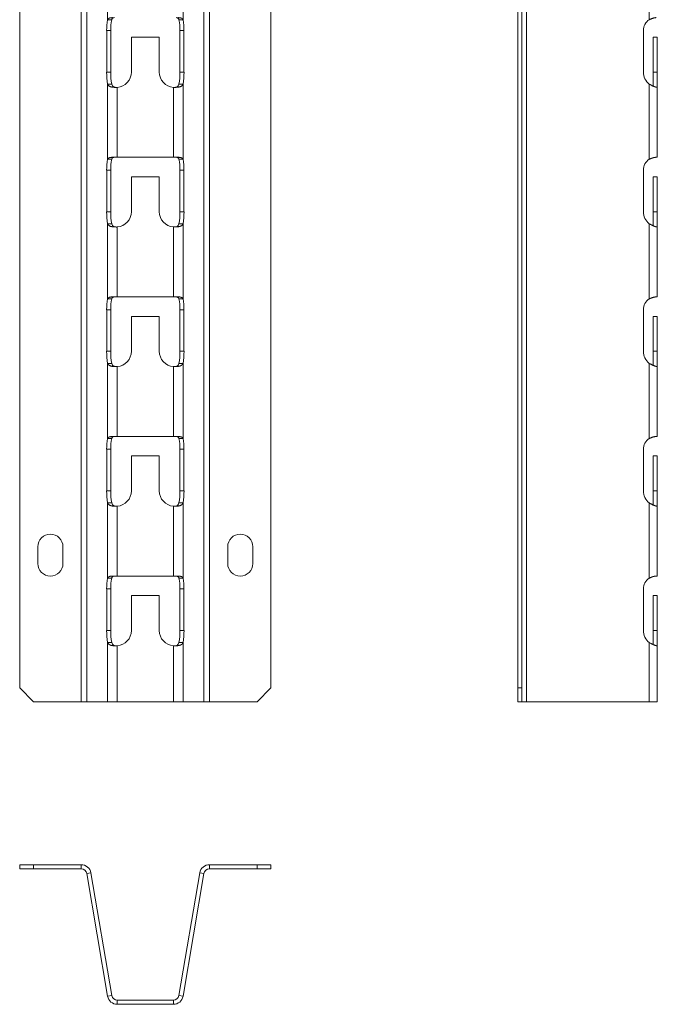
# Model space of a CAD drawing. Header units: millimetres. Extents: x -23 to 1248, y -1355 to 295.
# Tile 3 of 8: x 549 to 778, y -1355 to -1002. Entities that reach past the tile are written whole.
import ezdxf

# ---------------------------------------------------------------- set-up
doc = ezdxf.new("R2010")
doc.units = ezdxf.units.MM

msp = doc.modelspace()

# ---------------------------------------------------------------- linework, layer by layer
at = {"color": 7, "linetype": 'Continuous', "lineweight": 15}
for p, q in [((571.36, -741.24), (571.36, -1246.24)), ((573.33, -741.24), (573.33, -1246.24)), ((615.3, -741.24), (615.3, -1246.24)), ((617.27, -741.24), (617.27, -1246.24)), ((730.86, -741.24), (730.86, -1246.24)), ((549.32, -746.24), (549.32, -1241.24)), ((639.32, -746.24), (639.32, -1241.24)), ((727.69, -746.24), (727.69, -1241.24)), ((729.19, -746.24), (729.19, -1241.24)), ((580.82, -975.07), (580.82, -1001.98)), ((607.81, -975.07), (607.81, -1001.98)), ((774.78, -975.07), (774.78, -1001.98)), ((580.82, -1001.98), (582.3, -1001.98)), ((606.33, -1001.98), (607.81, -1001.98)), ((580.47, -1005.84), (580.47, -1020.74)), ((581.95, -1005.84), (580.47, -1005.84)), ((581.95, -1005.84), (581.95, -1020.74)), ((589.32, -1020.74), (589.32, -1008.24)), ((589.32, -1008.24), (599.32, -1008.24)), ((599.32, -1008.24), (599.32, -1020.74)), ((606.69, -1005.84), (608.16, -1005.84)), ((606.69, -1020.74), (606.69, -1005.84)), ((608.16, -1020.74), (608.16, -1005.84)), ((772.71, -1005.84), (772.71, -1020.74)), ((776.19, -1008.24), (777.69, -1008.24)), ((776.19, -1020.74), (776.19, -1008.24)), ((777.69, -1020.74), (777.69, -1008.24)), ((581.95, -1020.74), (580.47, -1020.74)), ((606.69, -1020.74), (608.16, -1020.74)), ((776.19, -1020.74), (777.69, -1020.74)), ((776.19, -1025.85), (776.19, -1020.74)), ((777.69, -1026.23), (777.69, -1020.74)), ((580.82, -1025.07), (580.82, -1051.98)), ((582.3, -1025.07), (580.82, -1025.07)), ((607.81, -1025.07), (606.33, -1025.07)), ((607.81, -1025.07), (607.81, -1051.98)), ((774.78, -1025.07), (774.78, -1051.98)), ((584.27, -1026.23), (584.27, -1051.24)), ((604.36, -1026.23), (604.36, -1051.24)), ((777.69, -1026.23), (777.69, -1051.24)), ((580.82, -1051.98), (582.3, -1051.98)), ((582.61, -1051.24), (584.27, -1051.24)), ((604.36, -1051.24), (584.27, -1051.24)), ((604.36, -1051.24), (606.02, -1051.24)), ((606.33, -1051.98), (607.81, -1051.98)), ((777.28, -1051.24), (777.69, -1051.24)), ((580.47, -1055.84), (580.47, -1070.74)), ((581.95, -1055.84), (580.47, -1055.84)), ((581.95, -1055.84), (581.95, -1070.74)), ((606.69, -1055.84), (608.16, -1055.84)), ((606.69, -1070.74), (606.69, -1055.84)), ((608.16, -1070.74), (608.16, -1055.84)), ((772.71, -1055.84), (772.71, -1070.74)), ((589.32, -1070.74), (589.32, -1058.24)), ((589.32, -1058.24), (599.32, -1058.24)), ((599.32, -1058.24), (599.32, -1070.74)), ((776.19, -1058.24), (777.69, -1058.24)), ((776.19, -1070.74), (776.19, -1058.24)), ((777.69, -1070.74), (777.69, -1058.24)), ((581.95, -1070.74), (580.47, -1070.74)), ((606.69, -1070.74), (608.16, -1070.74)), ((776.19, -1075.85), (776.19, -1070.74)), ((776.19, -1070.74), (777.69, -1070.74)), ((777.69, -1076.23), (777.69, -1070.74)), ((580.82, -1075.07), (580.82, -1101.98)), ((582.3, -1075.07), (580.82, -1075.07)), ((607.81, -1075.07), (606.33, -1075.07)), ((607.81, -1075.07), (607.81, -1101.98)), ((774.78, -1075.07), (774.78, -1101.98)), ((584.27, -1076.23), (584.27, -1101.24)), ((604.36, -1076.23), (604.36, -1101.24)), ((777.69, -1076.23), (777.69, -1101.24)), ((580.82, -1101.98), (582.3, -1101.98)), ((582.61, -1101.24), (584.27, -1101.24)), ((604.36, -1101.24), (584.27, -1101.24)), ((604.36, -1101.24), (606.02, -1101.24)), ((606.33, -1101.98), (607.81, -1101.98)), ((777.28, -1101.24), (777.69, -1101.24)), ((580.47, -1105.84), (580.47, -1120.74)), ((581.95, -1105.84), (580.47, -1105.84)), ((581.95, -1105.84), (581.95, -1120.74)), ((606.69, -1105.84), (608.16, -1105.84)), ((606.69, -1120.74), (606.69, -1105.84)), ((608.16, -1120.74), (608.16, -1105.84)), ((772.71, -1105.84), (772.71, -1120.74)), ((589.32, -1120.74), (589.32, -1108.24)), ((589.32, -1108.24), (599.32, -1108.24)), ((599.32, -1108.24), (599.32, -1120.74)), ((776.19, -1108.24), (777.69, -1108.24)), ((776.19, -1120.74), (776.19, -1108.24)), ((777.69, -1120.74), (777.69, -1108.24)), ((581.95, -1120.74), (580.47, -1120.74)), ((606.69, -1120.74), (608.16, -1120.74)), ((776.19, -1125.85), (776.19, -1120.74)), ((776.19, -1120.74), (777.69, -1120.74)), ((777.69, -1126.23), (777.69, -1120.74)), ((582.3, -1125.07), (580.82, -1125.07)), ((580.82, -1125.07), (580.82, -1151.98)), ((584.27, -1126.23), (584.27, -1151.24)), ((604.36, -1126.23), (604.36, -1151.24)), ((607.81, -1125.07), (606.33, -1125.07)), ((607.81, -1125.07), (607.81, -1151.98)), ((774.78, -1125.07), (774.78, -1151.98)), ((777.69, -1126.23), (777.69, -1151.24)), ((580.82, -1151.98), (582.3, -1151.98)), ((582.61, -1151.24), (584.27, -1151.24)), ((604.36, -1151.24), (584.27, -1151.24)), ((604.36, -1151.24), (606.02, -1151.24)), ((606.33, -1151.98), (607.81, -1151.98)), ((777.28, -1151.24), (777.69, -1151.24)), ((580.47, -1155.84), (580.47, -1170.74)), ((581.95, -1155.84), (580.47, -1155.84)), ((581.95, -1155.84), (581.95, -1170.74)), ((606.69, -1155.84), (608.16, -1155.84)), ((606.69, -1170.74), (606.69, -1155.84)), ((608.16, -1170.74), (608.16, -1155.84)), ((772.71, -1155.84), (772.71, -1170.74)), ((589.32, -1170.74), (589.32, -1158.24)), ((589.32, -1158.24), (599.32, -1158.24)), ((599.32, -1158.24), (599.32, -1170.74)), ((776.19, -1158.24), (777.69, -1158.24)), ((776.19, -1170.74), (776.19, -1158.24)), ((777.69, -1170.74), (777.69, -1158.24)), ((581.95, -1170.74), (580.47, -1170.74)), ((606.69, -1170.74), (608.16, -1170.74)), ((776.19, -1170.74), (777.69, -1170.74)), ((776.19, -1175.85), (776.19, -1170.74)), ((777.69, -1176.23), (777.69, -1170.74)), ((580.82, -1175.07), (580.82, -1201.98)), ((582.3, -1175.07), (580.82, -1175.07)), ((584.27, -1176.23), (584.27, -1201.24)), ((604.36, -1176.23), (604.36, -1201.24)), ((607.81, -1175.07), (606.33, -1175.07)), ((607.81, -1175.07), (607.81, -1201.98)), ((774.78, -1175.07), (774.78, -1201.98)), ((777.69, -1176.23), (777.69, -1201.24)), ((555.82, -1196.74), (555.82, -1190.74)), ((564.82, -1190.74), (564.82, -1196.74)), ((623.82, -1196.74), (623.82, -1190.74)), ((632.82, -1190.74), (632.82, -1196.74)), ((580.82, -1201.98), (582.3, -1201.98)), ((582.61, -1201.24), (584.27, -1201.24)), ((604.36, -1201.24), (584.27, -1201.24)), ((604.36, -1201.24), (606.02, -1201.24)), ((606.33, -1201.98), (607.81, -1201.98)), ((777.28, -1201.24), (777.69, -1201.24)), ((580.47, -1205.84), (580.47, -1220.74)), ((581.95, -1205.84), (580.47, -1205.84)), ((581.95, -1205.84), (581.95, -1220.74)), ((606.69, -1205.84), (608.16, -1205.84)), ((606.69, -1220.74), (606.69, -1205.84)), ((608.16, -1220.74), (608.16, -1205.84)), ((772.71, -1205.84), (772.71, -1220.74)), ((589.32, -1220.74), (589.32, -1208.24)), ((589.32, -1208.24), (599.32, -1208.24)), ((599.32, -1208.24), (599.32, -1220.74)), ((776.19, -1208.24), (777.69, -1208.24)), ((776.19, -1220.74), (776.19, -1208.24)), ((777.69, -1220.74), (777.69, -1208.24)), ((581.95, -1220.74), (580.47, -1220.74)), ((606.69, -1220.74), (608.16, -1220.74)), ((776.19, -1225.85), (776.19, -1220.74)), ((776.19, -1220.74), (777.69, -1220.74)), ((777.69, -1226.23), (777.69, -1220.74)), ((582.3, -1225.07), (580.82, -1225.07)), ((580.82, -1225.07), (580.82, -1246.24)), ((584.27, -1226.23), (584.27, -1246.24)), ((604.36, -1226.23), (604.36, -1246.24)), ((607.81, -1225.07), (606.33, -1225.07)), ((607.81, -1225.07), (607.81, -1246.24)), ((774.78, -1225.07), (774.78, -1246.24)), ((777.69, -1226.23), (777.69, -1246.24)), ((549.32, -1241.24), (554.32, -1246.24)), ((634.32, -1246.24), (639.32, -1241.24)), ((727.69, -1241.24), (729.19, -1241.24)), ((727.69, -1246.24), (727.69, -1241.24)), ((729.19, -1241.24), (729.19, -1246.24)), ((571.36, -1246.24), (554.32, -1246.24)), ((571.36, -1246.24), (573.33, -1246.24)), ((580.82, -1246.24), (573.33, -1246.24)), ((580.82, -1246.24), (584.27, -1246.24)), ((604.36, -1246.24), (584.27, -1246.24)), ((604.36, -1246.24), (607.81, -1246.24)), ((615.3, -1246.24), (607.81, -1246.24)), ((615.3, -1246.24), (617.27, -1246.24)), ((634.32, -1246.24), (617.27, -1246.24)), ((729.19, -1246.24), (727.69, -1246.24)), ((729.19, -1246.24), (730.86, -1246.24)), ((774.78, -1246.24), (730.86, -1246.24)), ((774.78, -1246.24), (777.69, -1246.24)), ((549.32, -1306.12), (549.32, -1304.62)), ((549.32, -1304.62), (554.32, -1304.62)), ((554.32, -1304.62), (554.32, -1306.12)), ((571.36, -1304.62), (554.32, -1304.62)), ((571.36, -1306.12), (571.36, -1304.62)), ((617.27, -1304.62), (617.27, -1306.12)), ((634.32, -1304.62), (617.27, -1304.62)), ((634.32, -1306.12), (634.32, -1304.62)), ((634.32, -1304.62), (639.32, -1304.62)), ((639.32, -1304.62), (639.32, -1306.12)), ((554.32, -1306.12), (549.32, -1306.12)), ((571.36, -1306.12), (554.32, -1306.12)), ((574.81, -1307.53), (573.33, -1307.78)), ((580.82, -1351.7), (573.33, -1307.78)), ((582.3, -1351.45), (574.81, -1307.53)), ((613.82, -1307.53), (606.33, -1351.45)), ((615.3, -1307.78), (607.81, -1351.7)), ((615.3, -1307.78), (613.82, -1307.53)), ((634.32, -1306.12), (617.27, -1306.12)), ((639.32, -1306.12), (634.32, -1306.12)), ((580.82, -1351.7), (582.3, -1351.45)), ((584.27, -1353.12), (584.27, -1354.62)), ((604.36, -1353.12), (584.27, -1353.12)), ((604.36, -1354.62), (604.36, -1353.12)), ((606.33, -1351.45), (607.81, -1351.7)), ((604.36, -1354.62), (584.27, -1354.62))]:
    msp.add_line(p, q, dxfattribs=at)
for centre, radius, start, end in [((597.73, -1005.48), 17.27, 168.3381, 181.2252), ((599.21, -1005.48), 17.27, 168.3381, 181.2252), ((589.42, -1005.48), 17.27, 358.7748, 11.6619), ((590.9, -1005.48), 17.27, 358.7748, 11.6619), ((777.33, -1005.83), 4.62, 123.4957, 180.1331), ((602.96, -1021.09), 22.5, 179.1331, 190.194), ((604.44, -1021.09), 22.5, 179.1331, 190.194), ((583.82, -1020.74), 5.5, 274.7344, 0), ((604.82, -1020.74), 5.5, 180, 265.2656), ((584.19, -1021.09), 22.5, 349.806, 0.8669), ((585.67, -1021.09), 22.5, 349.806, 0.8669), ((778.24, -1020.75), 5.53, 179.8975, 231.2573), ((597.73, -1055.48), 17.27, 168.3381, 181.2252), ((599.21, -1055.48), 17.27, 168.3381, 181.2252), ((589.42, -1055.48), 17.27, 358.7748, 11.6619), ((590.9, -1055.48), 17.27, 358.7748, 11.6619), ((777.33, -1055.83), 4.62, 123.4957, 180.1331), ((602.96, -1071.09), 22.5, 179.1331, 190.194), ((604.44, -1071.09), 22.5, 179.1331, 190.194), ((583.82, -1070.74), 5.5, 274.7344, 0), ((604.82, -1070.74), 5.5, 180, 265.2656), ((584.19, -1071.09), 22.5, 349.806, 0.8669), ((585.67, -1071.09), 22.5, 349.806, 0.8669), ((778.24, -1070.75), 5.53, 179.8975, 231.2573), ((597.73, -1105.48), 17.27, 168.3381, 181.2252), ((599.21, -1105.48), 17.27, 168.3381, 181.2252), ((589.42, -1105.48), 17.27, 358.7748, 11.6619), ((590.9, -1105.48), 17.27, 358.7748, 11.6619), ((777.33, -1105.83), 4.62, 123.4957, 180.1331), ((602.96, -1121.09), 22.5, 179.1331, 190.194), ((604.44, -1121.09), 22.5, 179.1331, 190.194), ((583.82, -1120.74), 5.5, 274.7344, 0), ((604.82, -1120.74), 5.5, 180, 265.2656), ((584.19, -1121.09), 22.5, 349.806, 0.8669), ((585.67, -1121.09), 22.5, 349.806, 0.8669), ((778.24, -1120.75), 5.53, 179.8975, 231.2573), ((597.73, -1155.48), 17.27, 168.3381, 181.2252), ((599.21, -1155.48), 17.27, 168.3381, 181.2252), ((589.42, -1155.48), 17.27, 358.7748, 11.6619), ((590.9, -1155.48), 17.27, 358.7748, 11.6619), ((777.33, -1155.83), 4.62, 123.4957, 180.1331), ((602.96, -1171.09), 22.5, 179.1331, 190.194), ((604.44, -1171.09), 22.5, 179.1331, 190.194), ((583.82, -1170.74), 5.5, 274.7344, 0), ((604.82, -1170.74), 5.5, 180, 265.2656), ((584.19, -1171.09), 22.5, 349.806, 0.8669), ((585.67, -1171.09), 22.5, 349.806, 0.8669), ((778.24, -1170.75), 5.53, 179.8975, 231.2573), ((560.32, -1190.74), 4.5, 360, 180), ((628.32, -1190.74), 4.5, 0, 180), ((560.32, -1196.74), 4.5, 180, 0), ((628.32, -1196.74), 4.5, 180, 360), ((597.73, -1205.48), 17.27, 168.3381, 181.2252), ((599.21, -1205.48), 17.27, 168.3381, 181.2252), ((589.42, -1205.48), 17.27, 358.7748, 11.6619), ((590.9, -1205.48), 17.27, 358.7748, 11.6619), ((777.33, -1205.83), 4.62, 123.4957, 180.1331), ((602.96, -1221.09), 22.5, 179.1331, 190.194), ((604.44, -1221.09), 22.5, 179.1331, 190.194), ((583.82, -1220.74), 5.5, 274.7344, 0), ((604.82, -1220.74), 5.5, 180, 265.2656), ((584.19, -1221.09), 22.5, 349.806, 0.8669), ((585.67, -1221.09), 22.5, 349.806, 0.8669), ((778.24, -1220.75), 5.53, 179.8975, 231.2573), ((571.36, -1308.12), 3.5, 9.6721, 90), ((617.27, -1308.12), 3.5, 90, 170.3279), ((571.36, -1308.12), 2, 9.6721, 90), ((617.27, -1308.12), 2, 90, 170.3279), ((584.27, -1351.12), 3.5, 189.6721, 270), ((584.27, -1351.12), 2, 189.6721, 270), ((604.36, -1351.12), 2, 270, 350.3279), ((604.36, -1351.12), 3.5, 270, 350.3279)]:
    msp.add_arc(centre, radius, start, end, dxfattribs=at)
for points, knots in [([(580.82, -1001.98), (580.83, -1001.96), (580.85, -1001.91), (580.9, -1001.84), (580.94, -1001.77), (581, -1001.71), (581.05, -1001.65), (581.11, -1001.6), (581.17, -1001.56), (581.23, -1001.52), (581.29, -1001.48), (581.34, -1001.45), (581.42, -1001.42), (581.52, -1001.39), (581.66, -1001.35), (581.84, -1001.32), (582.05, -1001.29), (582.31, -1001.27), (582.51, -1001.25), (582.61, -1001.24)], [0, 0, 0, 0, 0.060631, 0.118178, 0.172646, 0.22404, 0.272363, 0.317623, 0.359828, 0.398987, 0.435112, 0.468218, 0.498326, 0.55638, 0.624554, 0.702949, 0.791629, 0.890636, 1, 1, 1, 1]), ([(582.3, -1001.98), (582.33, -1001.84), (582.39, -1001.72), (582.48, -1001.58), (582.51, -1001.54), (582.57, -1001.47), (582.6, -1001.45), (582.69, -1001.39), (582.76, -1001.35), (582.99, -1001.29), (583.13, -1001.27), (583.32, -1001.24)], [0, 0, 0, 0, 0.25, 0.25, 0.375, 0.375, 0.5, 0.5, 0.75, 0.75, 1, 1, 1, 1]), ([(605.31, -1001.24), (605.5, -1001.26), (605.64, -1001.29), (605.87, -1001.35), (605.94, -1001.39), (606.05, -1001.47), (606.12, -1001.54), (606.24, -1001.72), (606.3, -1001.84), (606.33, -1001.98)], [0, 0, 0, 0, 0.25, 0.25, 0.5, 0.5, 0.75, 0.75, 1, 1, 1, 1]), ([(606.02, -1001.24), (606.07, -1001.25), (606.17, -1001.25), (606.32, -1001.27), (606.46, -1001.28), (606.58, -1001.29), (606.69, -1001.3), (606.8, -1001.32), (606.89, -1001.34), (606.97, -1001.35), (607.05, -1001.37), (607.11, -1001.39), (607.17, -1001.41), (607.25, -1001.44), (607.36, -1001.49), (607.49, -1001.58), (607.62, -1001.69), (607.74, -1001.83), (607.79, -1001.93), (607.81, -1001.98)], [0, 0, 0, 0, 0.05571, 0.108851, 0.159428, 0.207444, 0.252904, 0.295814, 0.336181, 0.374013, 0.409319, 0.442112, 0.472407, 0.500223, 0.570975, 0.65623, 0.756109, 0.870683, 1, 1, 1, 1]), ([(774.78, -1001.98), (774.84, -1001.96), (774.96, -1001.91), (775.13, -1001.84), (775.29, -1001.77), (775.44, -1001.71), (775.58, -1001.65), (775.7, -1001.6), (775.82, -1001.56), (775.93, -1001.52), (776.03, -1001.48), (776.12, -1001.45), (776.22, -1001.42), (776.36, -1001.39), (776.53, -1001.35), (776.71, -1001.32), (776.91, -1001.29), (777.1, -1001.27), (777.22, -1001.25), (777.28, -1001.24)], [0, 0, 0, 0, 0.060631, 0.118178, 0.172646, 0.22404, 0.272363, 0.317623, 0.359828, 0.398987, 0.435112, 0.468218, 0.498326, 0.55638, 0.624554, 0.702949, 0.791629, 0.890636, 1, 1, 1, 1]), ([(584.27, -1026.23), (584.21, -1026.23), (584.08, -1026.23), (583.9, -1026.23), (583.73, -1026.23), (583.56, -1026.22), (583.39, -1026.22), (583.24, -1026.21), (583.08, -1026.2), (582.94, -1026.2), (582.8, -1026.18), (582.67, -1026.17), (582.55, -1026.16), (582.43, -1026.14), (582.32, -1026.12), (582.22, -1026.1), (582.12, -1026.08), (582.03, -1026.06), (581.91, -1026.02), (581.76, -1025.97), (581.59, -1025.89), (581.43, -1025.8), (581.27, -1025.68), (581.12, -1025.55), (580.99, -1025.41), (580.89, -1025.24), (580.84, -1025.13), (580.82, -1025.07)], [0, 0, 0, 0, 0.036485, 0.072066, 0.106746, 0.140528, 0.173416, 0.205414, 0.236526, 0.266756, 0.296108, 0.324589, 0.352203, 0.378958, 0.40486, 0.429917, 0.454137, 0.47753, 0.500107, 0.547772, 0.599525, 0.655459, 0.715649, 0.780153, 0.849022, 0.922293, 1, 1, 1, 1]), ([(584.27, -1026.23), (583.96, -1026.23), (583.69, -1026.22), (583.36, -1026.17), (583.26, -1026.15), (583.13, -1026.11), (583.09, -1026.1), (583.03, -1026.08), (583.01, -1026.07), (582.97, -1026.05), (582.96, -1026.04), (582.81, -1025.96), (582.68, -1025.85), (582.44, -1025.52), (582.34, -1025.32), (582.3, -1025.07)], [0, 0, 0, 0, 0.25, 0.25, 0.375, 0.375, 0.4375, 0.4375, 0.46875, 0.46875, 0.5, 0.5, 0.75, 0.75, 1, 1, 1, 1]), ([(607.81, -1025.07), (607.8, -1025.1), (607.78, -1025.17), (607.73, -1025.27), (607.67, -1025.36), (607.61, -1025.45), (607.54, -1025.53), (607.46, -1025.61), (607.38, -1025.68), (607.29, -1025.74), (607.2, -1025.8), (607.1, -1025.86), (607, -1025.91), (606.9, -1025.96), (606.8, -1026), (606.67, -1026.04), (606.53, -1026.07), (606.35, -1026.11), (606.14, -1026.14), (605.91, -1026.17), (605.65, -1026.19), (605.36, -1026.21), (605.05, -1026.22), (604.71, -1026.23), (604.48, -1026.23), (604.36, -1026.23)], [0, 0, 0, 0, 0.042823, 0.08451, 0.125069, 0.164509, 0.20284, 0.24007, 0.276213, 0.311278, 0.345281, 0.378235, 0.410156, 0.441062, 0.470973, 0.499909, 0.541023, 0.585653, 0.633854, 0.68567, 0.741137, 0.800281, 0.863128, 0.929695, 1, 1, 1, 1]), ([(606.33, -1025.07), (606.29, -1025.31), (606.2, -1025.52), (606.03, -1025.76), (605.96, -1025.83), (605.86, -1025.92), (605.83, -1025.94), (605.78, -1025.98), (605.76, -1025.99), (605.74, -1026.01), (605.73, -1026.01), (605.71, -1026.02), (605.71, -1026.02), (605.7, -1026.03), (605.7, -1026.03), (605.57, -1026.1), (605.4, -1026.15), (604.95, -1026.21), (604.68, -1026.23), (604.36, -1026.23)], [0, 0, 0, 0, 0.25, 0.25, 0.375, 0.375, 0.4375, 0.4375, 0.46875, 0.46875, 0.484375, 0.484375, 0.492188, 0.492188, 0.5, 0.5, 0.75, 0.75, 1, 1, 1, 1]), ([(777.69, -1026.23), (777.69, -1026.23), (777.69, -1026.23), (777.68, -1026.23), (777.65, -1026.23), (777.62, -1026.22), (777.58, -1026.22), (777.54, -1026.21), (777.49, -1026.2), (777.43, -1026.2), (777.37, -1026.18), (777.31, -1026.17), (777.24, -1026.16), (777.17, -1026.14), (777.1, -1026.12), (777.03, -1026.1), (776.96, -1026.08), (776.88, -1026.06), (776.78, -1026.02), (776.64, -1025.97), (776.46, -1025.89), (776.24, -1025.8), (776, -1025.68), (775.74, -1025.55), (775.44, -1025.41), (775.12, -1025.24), (774.9, -1025.13), (774.78, -1025.07)], [0, 0, 0, 0, 0.036485, 0.072066, 0.106746, 0.140528, 0.173416, 0.205414, 0.236526, 0.266756, 0.296108, 0.324589, 0.352203, 0.378958, 0.40486, 0.429917, 0.454137, 0.47753, 0.500107, 0.547772, 0.599525, 0.655459, 0.715649, 0.780153, 0.849022, 0.922293, 1, 1, 1, 1]), ([(580.82, -1051.98), (580.83, -1051.96), (580.85, -1051.91), (580.9, -1051.84), (580.94, -1051.77), (581, -1051.71), (581.05, -1051.65), (581.11, -1051.6), (581.17, -1051.56), (581.23, -1051.52), (581.29, -1051.48), (581.34, -1051.45), (581.42, -1051.42), (581.52, -1051.39), (581.66, -1051.35), (581.84, -1051.32), (582.05, -1051.29), (582.31, -1051.27), (582.51, -1051.25), (582.61, -1051.24)], [0, 0, 0, 0, 0.060631, 0.118178, 0.172646, 0.22404, 0.272363, 0.317623, 0.359828, 0.398987, 0.435112, 0.468218, 0.498326, 0.55638, 0.624554, 0.702949, 0.791629, 0.890636, 1, 1, 1, 1]), ([(582.3, -1051.98), (582.33, -1051.84), (582.39, -1051.72), (582.48, -1051.58), (582.51, -1051.54), (582.57, -1051.47), (582.6, -1051.45), (582.69, -1051.39), (582.76, -1051.35), (582.99, -1051.29), (583.13, -1051.27), (583.32, -1051.24)], [0, 0, 0, 0, 0.25, 0.25, 0.375, 0.375, 0.5, 0.5, 0.75, 0.75, 1, 1, 1, 1]), ([(605.31, -1051.24), (605.5, -1051.26), (605.64, -1051.29), (605.87, -1051.35), (605.94, -1051.39), (606.05, -1051.47), (606.12, -1051.54), (606.24, -1051.72), (606.3, -1051.84), (606.33, -1051.98)], [0, 0, 0, 0, 0.25, 0.25, 0.5, 0.5, 0.75, 0.75, 1, 1, 1, 1]), ([(606.02, -1051.24), (606.07, -1051.25), (606.17, -1051.25), (606.32, -1051.27), (606.46, -1051.28), (606.58, -1051.29), (606.69, -1051.3), (606.8, -1051.32), (606.89, -1051.34), (606.97, -1051.35), (607.05, -1051.37), (607.11, -1051.39), (607.17, -1051.41), (607.25, -1051.44), (607.36, -1051.49), (607.49, -1051.58), (607.62, -1051.69), (607.74, -1051.83), (607.79, -1051.93), (607.81, -1051.98)], [0, 0, 0, 0, 0.05571, 0.108851, 0.159428, 0.207444, 0.252904, 0.295814, 0.336181, 0.374013, 0.409319, 0.442112, 0.472407, 0.500223, 0.570975, 0.65623, 0.756109, 0.870683, 1, 1, 1, 1]), ([(774.78, -1051.98), (774.84, -1051.96), (774.96, -1051.91), (775.13, -1051.84), (775.29, -1051.77), (775.44, -1051.71), (775.58, -1051.65), (775.7, -1051.6), (775.82, -1051.56), (775.93, -1051.52), (776.03, -1051.48), (776.12, -1051.45), (776.22, -1051.42), (776.36, -1051.39), (776.53, -1051.35), (776.71, -1051.32), (776.91, -1051.29), (777.1, -1051.27), (777.22, -1051.25), (777.28, -1051.24)], [0, 0, 0, 0, 0.060631, 0.118178, 0.172646, 0.22404, 0.272363, 0.317623, 0.359828, 0.398987, 0.435112, 0.468218, 0.498326, 0.55638, 0.624554, 0.702949, 0.791629, 0.890636, 1, 1, 1, 1]), ([(584.27, -1076.23), (584.21, -1076.23), (584.08, -1076.23), (583.9, -1076.23), (583.73, -1076.23), (583.56, -1076.22), (583.39, -1076.22), (583.24, -1076.21), (583.08, -1076.2), (582.94, -1076.2), (582.8, -1076.18), (582.67, -1076.17), (582.55, -1076.16), (582.43, -1076.14), (582.32, -1076.12), (582.22, -1076.1), (582.12, -1076.08), (582.03, -1076.06), (581.91, -1076.02), (581.76, -1075.97), (581.59, -1075.89), (581.43, -1075.8), (581.27, -1075.68), (581.12, -1075.55), (580.99, -1075.41), (580.89, -1075.24), (580.84, -1075.13), (580.82, -1075.07)], [0, 0, 0, 0, 0.036485, 0.072066, 0.106746, 0.140528, 0.173416, 0.205414, 0.236526, 0.266756, 0.296108, 0.324589, 0.352203, 0.378958, 0.40486, 0.429917, 0.454137, 0.47753, 0.500107, 0.547772, 0.599525, 0.655459, 0.715649, 0.780153, 0.849022, 0.922293, 1, 1, 1, 1]), ([(584.27, -1076.23), (583.96, -1076.23), (583.69, -1076.22), (583.36, -1076.17), (583.26, -1076.15), (583.13, -1076.11), (583.09, -1076.1), (583.03, -1076.08), (583.01, -1076.07), (582.97, -1076.05), (582.96, -1076.04), (582.81, -1075.96), (582.68, -1075.85), (582.44, -1075.52), (582.34, -1075.32), (582.3, -1075.07)], [0, 0, 0, 0, 0.25, 0.25, 0.375, 0.375, 0.4375, 0.4375, 0.46875, 0.46875, 0.5, 0.5, 0.75, 0.75, 1, 1, 1, 1]), ([(607.81, -1075.07), (607.8, -1075.1), (607.78, -1075.17), (607.73, -1075.27), (607.67, -1075.36), (607.61, -1075.45), (607.54, -1075.53), (607.46, -1075.61), (607.38, -1075.68), (607.29, -1075.74), (607.2, -1075.8), (607.1, -1075.86), (607, -1075.91), (606.9, -1075.96), (606.8, -1076), (606.67, -1076.04), (606.53, -1076.07), (606.35, -1076.11), (606.14, -1076.14), (605.91, -1076.17), (605.65, -1076.19), (605.36, -1076.21), (605.05, -1076.22), (604.71, -1076.23), (604.48, -1076.23), (604.36, -1076.23)], [0, 0, 0, 0, 0.042823, 0.08451, 0.125069, 0.164509, 0.20284, 0.24007, 0.276213, 0.311278, 0.345281, 0.378235, 0.410156, 0.441062, 0.470973, 0.499909, 0.541023, 0.585653, 0.633854, 0.68567, 0.741137, 0.800281, 0.863128, 0.929695, 1, 1, 1, 1]), ([(606.33, -1075.07), (606.29, -1075.31), (606.2, -1075.52), (606.03, -1075.76), (605.96, -1075.83), (605.86, -1075.92), (605.83, -1075.94), (605.78, -1075.98), (605.76, -1075.99), (605.74, -1076.01), (605.73, -1076.01), (605.71, -1076.02), (605.71, -1076.02), (605.7, -1076.03), (605.7, -1076.03), (605.57, -1076.1), (605.4, -1076.15), (604.95, -1076.21), (604.68, -1076.23), (604.36, -1076.23)], [0, 0, 0, 0, 0.25, 0.25, 0.375, 0.375, 0.4375, 0.4375, 0.46875, 0.46875, 0.484375, 0.484375, 0.492188, 0.492188, 0.5, 0.5, 0.75, 0.75, 1, 1, 1, 1]), ([(777.69, -1076.23), (777.69, -1076.23), (777.69, -1076.23), (777.68, -1076.23), (777.65, -1076.23), (777.62, -1076.22), (777.58, -1076.22), (777.54, -1076.21), (777.49, -1076.2), (777.43, -1076.2), (777.37, -1076.18), (777.31, -1076.17), (777.24, -1076.16), (777.17, -1076.14), (777.1, -1076.12), (777.03, -1076.1), (776.96, -1076.08), (776.88, -1076.06), (776.78, -1076.02), (776.64, -1075.97), (776.46, -1075.89), (776.24, -1075.8), (776, -1075.68), (775.74, -1075.55), (775.44, -1075.41), (775.12, -1075.24), (774.9, -1075.13), (774.78, -1075.07)], [0, 0, 0, 0, 0.036485, 0.072066, 0.106746, 0.140528, 0.173416, 0.205414, 0.236526, 0.266756, 0.296108, 0.324589, 0.352203, 0.378958, 0.40486, 0.429917, 0.454137, 0.47753, 0.500107, 0.547772, 0.599525, 0.655459, 0.715649, 0.780153, 0.849022, 0.922293, 1, 1, 1, 1]), ([(580.82, -1101.98), (580.83, -1101.96), (580.85, -1101.91), (580.9, -1101.84), (580.94, -1101.77), (581, -1101.71), (581.05, -1101.65), (581.11, -1101.6), (581.17, -1101.56), (581.23, -1101.52), (581.29, -1101.48), (581.34, -1101.45), (581.42, -1101.42), (581.52, -1101.39), (581.66, -1101.35), (581.84, -1101.32), (582.05, -1101.29), (582.31, -1101.27), (582.51, -1101.25), (582.61, -1101.24)], [0, 0, 0, 0, 0.060631, 0.118178, 0.172646, 0.22404, 0.272363, 0.317623, 0.359828, 0.398987, 0.435112, 0.468218, 0.498326, 0.55638, 0.624554, 0.702949, 0.791629, 0.890636, 1, 1, 1, 1]), ([(582.3, -1101.98), (582.33, -1101.84), (582.39, -1101.72), (582.48, -1101.58), (582.51, -1101.54), (582.57, -1101.47), (582.6, -1101.45), (582.69, -1101.39), (582.76, -1101.35), (582.99, -1101.29), (583.13, -1101.27), (583.32, -1101.24)], [0, 0, 0, 0, 0.25, 0.25, 0.375, 0.375, 0.5, 0.5, 0.75, 0.75, 1, 1, 1, 1]), ([(605.31, -1101.24), (605.5, -1101.26), (605.64, -1101.29), (605.87, -1101.35), (605.94, -1101.39), (606.05, -1101.47), (606.12, -1101.54), (606.24, -1101.72), (606.3, -1101.84), (606.33, -1101.98)], [0, 0, 0, 0, 0.25, 0.25, 0.5, 0.5, 0.75, 0.75, 1, 1, 1, 1]), ([(606.02, -1101.24), (606.07, -1101.25), (606.17, -1101.25), (606.32, -1101.27), (606.46, -1101.28), (606.58, -1101.29), (606.69, -1101.3), (606.8, -1101.32), (606.89, -1101.34), (606.97, -1101.35), (607.05, -1101.37), (607.11, -1101.39), (607.17, -1101.41), (607.25, -1101.44), (607.36, -1101.49), (607.49, -1101.58), (607.62, -1101.69), (607.74, -1101.83), (607.79, -1101.93), (607.81, -1101.98)], [0, 0, 0, 0, 0.05571, 0.108851, 0.159428, 0.207444, 0.252904, 0.295814, 0.336181, 0.374013, 0.409319, 0.442112, 0.472407, 0.500223, 0.570975, 0.65623, 0.756109, 0.870683, 1, 1, 1, 1]), ([(774.78, -1101.98), (774.84, -1101.96), (774.96, -1101.91), (775.13, -1101.84), (775.29, -1101.77), (775.44, -1101.71), (775.58, -1101.65), (775.7, -1101.6), (775.82, -1101.56), (775.93, -1101.52), (776.03, -1101.48), (776.12, -1101.45), (776.22, -1101.42), (776.36, -1101.39), (776.53, -1101.35), (776.71, -1101.32), (776.91, -1101.29), (777.1, -1101.27), (777.22, -1101.25), (777.28, -1101.24)], [0, 0, 0, 0, 0.060631, 0.118178, 0.172646, 0.22404, 0.272363, 0.317623, 0.359828, 0.398987, 0.435112, 0.468218, 0.498326, 0.55638, 0.624554, 0.702949, 0.791629, 0.890636, 1, 1, 1, 1]), ([(584.27, -1126.23), (584.21, -1126.23), (584.08, -1126.23), (583.9, -1126.23), (583.73, -1126.23), (583.56, -1126.22), (583.39, -1126.22), (583.24, -1126.21), (583.08, -1126.2), (582.94, -1126.2), (582.8, -1126.18), (582.67, -1126.17), (582.55, -1126.16), (582.43, -1126.14), (582.32, -1126.12), (582.22, -1126.1), (582.12, -1126.08), (582.03, -1126.06), (581.91, -1126.02), (581.76, -1125.97), (581.59, -1125.89), (581.43, -1125.8), (581.27, -1125.68), (581.12, -1125.55), (580.99, -1125.41), (580.89, -1125.24), (580.84, -1125.13), (580.82, -1125.07)], [0, 0, 0, 0, 0.036485, 0.072066, 0.106746, 0.140528, 0.173416, 0.205414, 0.236526, 0.266756, 0.296108, 0.324589, 0.352203, 0.378958, 0.40486, 0.429917, 0.454137, 0.47753, 0.500107, 0.547772, 0.599525, 0.655459, 0.715649, 0.780153, 0.849022, 0.922293, 1, 1, 1, 1]), ([(584.27, -1126.23), (583.96, -1126.23), (583.69, -1126.22), (583.36, -1126.17), (583.26, -1126.15), (583.13, -1126.11), (583.09, -1126.1), (583.03, -1126.08), (583.01, -1126.07), (582.97, -1126.05), (582.96, -1126.04), (582.81, -1125.96), (582.68, -1125.85), (582.44, -1125.52), (582.34, -1125.32), (582.3, -1125.07)], [0, 0, 0, 0, 0.25, 0.25, 0.375, 0.375, 0.4375, 0.4375, 0.46875, 0.46875, 0.5, 0.5, 0.75, 0.75, 1, 1, 1, 1]), ([(607.81, -1125.07), (607.8, -1125.1), (607.78, -1125.17), (607.73, -1125.27), (607.67, -1125.36), (607.61, -1125.45), (607.54, -1125.53), (607.46, -1125.61), (607.38, -1125.68), (607.29, -1125.74), (607.2, -1125.8), (607.1, -1125.86), (607, -1125.91), (606.9, -1125.96), (606.8, -1126), (606.67, -1126.04), (606.53, -1126.07), (606.35, -1126.11), (606.14, -1126.14), (605.91, -1126.17), (605.65, -1126.19), (605.36, -1126.21), (605.05, -1126.22), (604.71, -1126.23), (604.48, -1126.23), (604.36, -1126.23)], [0, 0, 0, 0, 0.042823, 0.08451, 0.125069, 0.164509, 0.20284, 0.24007, 0.276213, 0.311278, 0.345281, 0.378235, 0.410156, 0.441062, 0.470973, 0.499909, 0.541023, 0.585653, 0.633854, 0.68567, 0.741137, 0.800281, 0.863128, 0.929695, 1, 1, 1, 1]), ([(606.33, -1125.07), (606.29, -1125.31), (606.2, -1125.52), (606.03, -1125.76), (605.96, -1125.83), (605.86, -1125.92), (605.83, -1125.94), (605.78, -1125.98), (605.76, -1125.99), (605.74, -1126.01), (605.73, -1126.01), (605.71, -1126.02), (605.71, -1126.02), (605.7, -1126.03), (605.7, -1126.03), (605.57, -1126.1), (605.4, -1126.15), (604.95, -1126.21), (604.68, -1126.23), (604.36, -1126.23)], [0, 0, 0, 0, 0.25, 0.25, 0.375, 0.375, 0.4375, 0.4375, 0.46875, 0.46875, 0.484375, 0.484375, 0.492188, 0.492188, 0.5, 0.5, 0.75, 0.75, 1, 1, 1, 1]), ([(777.69, -1126.23), (777.69, -1126.23), (777.69, -1126.23), (777.68, -1126.23), (777.65, -1126.23), (777.62, -1126.22), (777.58, -1126.22), (777.54, -1126.21), (777.49, -1126.2), (777.43, -1126.2), (777.37, -1126.18), (777.31, -1126.17), (777.24, -1126.16), (777.17, -1126.14), (777.1, -1126.12), (777.03, -1126.1), (776.96, -1126.08), (776.88, -1126.06), (776.78, -1126.02), (776.64, -1125.97), (776.46, -1125.89), (776.24, -1125.8), (776, -1125.68), (775.74, -1125.55), (775.44, -1125.41), (775.12, -1125.24), (774.9, -1125.13), (774.78, -1125.07)], [0, 0, 0, 0, 0.036485, 0.072066, 0.106746, 0.140528, 0.173416, 0.205414, 0.236526, 0.266756, 0.296108, 0.324589, 0.352203, 0.378958, 0.40486, 0.429917, 0.454137, 0.47753, 0.500107, 0.547772, 0.599525, 0.655459, 0.715649, 0.780153, 0.849022, 0.922293, 1, 1, 1, 1]), ([(580.82, -1151.98), (580.83, -1151.96), (580.85, -1151.91), (580.9, -1151.84), (580.94, -1151.77), (581, -1151.71), (581.05, -1151.65), (581.11, -1151.6), (581.17, -1151.56), (581.23, -1151.52), (581.29, -1151.48), (581.34, -1151.45), (581.42, -1151.42), (581.52, -1151.39), (581.66, -1151.35), (581.84, -1151.32), (582.05, -1151.29), (582.31, -1151.27), (582.51, -1151.25), (582.61, -1151.24)], [0, 0, 0, 0, 0.060631, 0.118178, 0.172646, 0.22404, 0.272363, 0.317623, 0.359828, 0.398987, 0.435112, 0.468218, 0.498326, 0.55638, 0.624554, 0.702949, 0.791629, 0.890636, 1, 1, 1, 1]), ([(582.3, -1151.98), (582.33, -1151.84), (582.39, -1151.72), (582.48, -1151.58), (582.51, -1151.54), (582.57, -1151.47), (582.6, -1151.45), (582.69, -1151.39), (582.76, -1151.35), (582.99, -1151.29), (583.13, -1151.27), (583.32, -1151.24)], [0, 0, 0, 0, 0.25, 0.25, 0.375, 0.375, 0.5, 0.5, 0.75, 0.75, 1, 1, 1, 1]), ([(605.31, -1151.24), (605.5, -1151.26), (605.64, -1151.29), (605.87, -1151.35), (605.94, -1151.39), (606.05, -1151.47), (606.12, -1151.54), (606.24, -1151.72), (606.3, -1151.84), (606.33, -1151.98)], [0, 0, 0, 0, 0.25, 0.25, 0.5, 0.5, 0.75, 0.75, 1, 1, 1, 1]), ([(606.02, -1151.24), (606.07, -1151.25), (606.17, -1151.25), (606.32, -1151.27), (606.46, -1151.28), (606.58, -1151.29), (606.69, -1151.3), (606.8, -1151.32), (606.89, -1151.34), (606.97, -1151.35), (607.05, -1151.37), (607.11, -1151.39), (607.17, -1151.41), (607.25, -1151.44), (607.36, -1151.49), (607.49, -1151.58), (607.62, -1151.69), (607.74, -1151.83), (607.79, -1151.93), (607.81, -1151.98)], [0, 0, 0, 0, 0.0557096, 0.1088511, 0.1594278, 0.207444, 0.2529043, 0.2958145, 0.3361812, 0.3740126, 0.4093187, 0.4421116, 0.4724066, 0.500223, 0.5709753, 0.6562304, 0.7561086, 0.870683, 1, 1, 1, 1]), ([(774.78, -1151.98), (774.84, -1151.96), (774.96, -1151.91), (775.13, -1151.84), (775.29, -1151.77), (775.44, -1151.71), (775.58, -1151.65), (775.7, -1151.6), (775.82, -1151.56), (775.93, -1151.52), (776.03, -1151.48), (776.12, -1151.45), (776.22, -1151.42), (776.36, -1151.39), (776.53, -1151.35), (776.71, -1151.32), (776.91, -1151.29), (777.1, -1151.27), (777.22, -1151.25), (777.28, -1151.24)], [0, 0, 0, 0, 0.060631, 0.118178, 0.172646, 0.22404, 0.272363, 0.317623, 0.359828, 0.398987, 0.435112, 0.468218, 0.498326, 0.55638, 0.624554, 0.702949, 0.791629, 0.890636, 1, 1, 1, 1]), ([(584.27, -1176.23), (584.21, -1176.23), (584.08, -1176.23), (583.9, -1176.23), (583.73, -1176.23), (583.56, -1176.22), (583.39, -1176.22), (583.24, -1176.21), (583.08, -1176.2), (582.94, -1176.2), (582.8, -1176.18), (582.67, -1176.17), (582.55, -1176.16), (582.43, -1176.14), (582.32, -1176.12), (582.22, -1176.1), (582.12, -1176.08), (582.03, -1176.06), (581.91, -1176.02), (581.76, -1175.97), (581.59, -1175.89), (581.43, -1175.8), (581.27, -1175.68), (581.12, -1175.55), (580.99, -1175.41), (580.89, -1175.24), (580.84, -1175.13), (580.82, -1175.07)], [0, 0, 0, 0, 0.036485, 0.072066, 0.106746, 0.140528, 0.173416, 0.205414, 0.236526, 0.266756, 0.296108, 0.324589, 0.352203, 0.378958, 0.40486, 0.429917, 0.454137, 0.47753, 0.500107, 0.547772, 0.599525, 0.655459, 0.715649, 0.780153, 0.849022, 0.922293, 1, 1, 1, 1]), ([(584.27, -1176.23), (583.96, -1176.23), (583.69, -1176.22), (583.36, -1176.17), (583.26, -1176.15), (583.13, -1176.11), (583.09, -1176.1), (583.03, -1176.08), (583.01, -1176.07), (582.97, -1176.05), (582.96, -1176.04), (582.81, -1175.96), (582.68, -1175.85), (582.44, -1175.52), (582.34, -1175.32), (582.3, -1175.07)], [0, 0, 0, 0, 0.25, 0.25, 0.375, 0.375, 0.4375, 0.4375, 0.46875, 0.46875, 0.5, 0.5, 0.75, 0.75, 1, 1, 1, 1]), ([(607.81, -1175.07), (607.8, -1175.1), (607.78, -1175.17), (607.73, -1175.27), (607.67, -1175.36), (607.61, -1175.45), (607.54, -1175.53), (607.46, -1175.61), (607.38, -1175.68), (607.29, -1175.74), (607.2, -1175.8), (607.1, -1175.86), (607, -1175.91), (606.9, -1175.96), (606.8, -1176), (606.67, -1176.04), (606.53, -1176.07), (606.35, -1176.11), (606.14, -1176.14), (605.91, -1176.17), (605.65, -1176.19), (605.36, -1176.21), (605.05, -1176.22), (604.71, -1176.23), (604.48, -1176.23), (604.36, -1176.23)], [0, 0, 0, 0, 0.042823, 0.08451, 0.125069, 0.164509, 0.20284, 0.24007, 0.276213, 0.311278, 0.345281, 0.378235, 0.410156, 0.441062, 0.470973, 0.499909, 0.541023, 0.585653, 0.633854, 0.68567, 0.741137, 0.800281, 0.863128, 0.929695, 1, 1, 1, 1]), ([(606.33, -1175.07), (606.29, -1175.31), (606.2, -1175.52), (606.03, -1175.76), (605.96, -1175.83), (605.86, -1175.92), (605.83, -1175.94), (605.78, -1175.98), (605.76, -1175.99), (605.74, -1176.01), (605.73, -1176.01), (605.71, -1176.02), (605.71, -1176.02), (605.7, -1176.03), (605.7, -1176.03), (605.57, -1176.1), (605.4, -1176.15), (604.95, -1176.21), (604.68, -1176.23), (604.36, -1176.23)], [0, 0, 0, 0, 0.25, 0.25, 0.375, 0.375, 0.4375, 0.4375, 0.46875, 0.46875, 0.484375, 0.484375, 0.492188, 0.492188, 0.5, 0.5, 0.75, 0.75, 1, 1, 1, 1]), ([(777.69, -1176.23), (777.69, -1176.23), (777.69, -1176.23), (777.68, -1176.23), (777.65, -1176.23), (777.62, -1176.22), (777.58, -1176.22), (777.54, -1176.21), (777.49, -1176.2), (777.43, -1176.2), (777.37, -1176.18), (777.31, -1176.17), (777.24, -1176.16), (777.17, -1176.14), (777.1, -1176.12), (777.03, -1176.1), (776.96, -1176.08), (776.88, -1176.06), (776.78, -1176.02), (776.64, -1175.97), (776.46, -1175.89), (776.24, -1175.8), (776, -1175.68), (775.74, -1175.55), (775.44, -1175.41), (775.12, -1175.24), (774.9, -1175.13), (774.78, -1175.07)], [0, 0, 0, 0, 0.036485, 0.072066, 0.106746, 0.140528, 0.173416, 0.205414, 0.236526, 0.266756, 0.296108, 0.324589, 0.352203, 0.378958, 0.40486, 0.429917, 0.454137, 0.47753, 0.500107, 0.547772, 0.599525, 0.655459, 0.715649, 0.780153, 0.849022, 0.922293, 1, 1, 1, 1]), ([(580.82, -1201.98), (580.83, -1201.96), (580.85, -1201.91), (580.9, -1201.84), (580.94, -1201.77), (581, -1201.71), (581.05, -1201.65), (581.11, -1201.6), (581.17, -1201.56), (581.23, -1201.52), (581.29, -1201.48), (581.34, -1201.45), (581.42, -1201.42), (581.52, -1201.39), (581.66, -1201.35), (581.84, -1201.32), (582.05, -1201.29), (582.31, -1201.27), (582.51, -1201.25), (582.61, -1201.24)], [0, 0, 0, 0, 0.060631, 0.118178, 0.172646, 0.22404, 0.272363, 0.317623, 0.359828, 0.398987, 0.435112, 0.468218, 0.498326, 0.55638, 0.624554, 0.702949, 0.791629, 0.890636, 1, 1, 1, 1]), ([(582.3, -1201.98), (582.33, -1201.84), (582.39, -1201.72), (582.48, -1201.58), (582.51, -1201.54), (582.57, -1201.47), (582.6, -1201.45), (582.69, -1201.39), (582.76, -1201.35), (582.99, -1201.29), (583.13, -1201.27), (583.32, -1201.24)], [0, 0, 0, 0, 0.25, 0.25, 0.375, 0.375, 0.5, 0.5, 0.75, 0.75, 1, 1, 1, 1]), ([(605.31, -1201.24), (605.5, -1201.26), (605.64, -1201.29), (605.87, -1201.35), (605.94, -1201.39), (606.05, -1201.47), (606.12, -1201.54), (606.24, -1201.72), (606.3, -1201.84), (606.33, -1201.98)], [0, 0, 0, 0, 0.25, 0.25, 0.5, 0.5, 0.75, 0.75, 1, 1, 1, 1]), ([(606.02, -1201.24), (606.07, -1201.25), (606.17, -1201.25), (606.32, -1201.27), (606.46, -1201.28), (606.58, -1201.29), (606.69, -1201.3), (606.8, -1201.32), (606.89, -1201.34), (606.97, -1201.35), (607.05, -1201.37), (607.11, -1201.39), (607.17, -1201.41), (607.25, -1201.44), (607.36, -1201.49), (607.49, -1201.58), (607.62, -1201.69), (607.74, -1201.83), (607.79, -1201.93), (607.81, -1201.98)], [0, 0, 0, 0, 0.05571, 0.108851, 0.159428, 0.207444, 0.252904, 0.295814, 0.336181, 0.374013, 0.409319, 0.442112, 0.472407, 0.500223, 0.570975, 0.65623, 0.756109, 0.870683, 1, 1, 1, 1]), ([(774.78, -1201.98), (774.84, -1201.96), (774.96, -1201.91), (775.13, -1201.84), (775.29, -1201.77), (775.44, -1201.71), (775.58, -1201.65), (775.7, -1201.6), (775.82, -1201.56), (775.93, -1201.52), (776.03, -1201.48), (776.12, -1201.45), (776.22, -1201.42), (776.36, -1201.39), (776.53, -1201.35), (776.71, -1201.32), (776.91, -1201.29), (777.1, -1201.27), (777.22, -1201.25), (777.28, -1201.24)], [0, 0, 0, 0, 0.060631, 0.118178, 0.172646, 0.22404, 0.272363, 0.317623, 0.359828, 0.398987, 0.435112, 0.468218, 0.498326, 0.55638, 0.624554, 0.702949, 0.791629, 0.890636, 1, 1, 1, 1]), ([(584.27, -1226.23), (584.21, -1226.23), (584.08, -1226.23), (583.9, -1226.23), (583.73, -1226.23), (583.56, -1226.22), (583.39, -1226.22), (583.24, -1226.21), (583.08, -1226.2), (582.94, -1226.2), (582.8, -1226.18), (582.67, -1226.17), (582.55, -1226.16), (582.43, -1226.14), (582.32, -1226.12), (582.22, -1226.1), (582.12, -1226.08), (582.03, -1226.06), (581.91, -1226.02), (581.76, -1225.97), (581.59, -1225.89), (581.43, -1225.8), (581.27, -1225.68), (581.12, -1225.55), (580.99, -1225.41), (580.89, -1225.24), (580.84, -1225.13), (580.82, -1225.07)], [0, 0, 0, 0, 0.036485, 0.072066, 0.106746, 0.140528, 0.173416, 0.205414, 0.236526, 0.266756, 0.296108, 0.324589, 0.352203, 0.378958, 0.40486, 0.429917, 0.454137, 0.47753, 0.500107, 0.547772, 0.599525, 0.655459, 0.715649, 0.780153, 0.849022, 0.922293, 1, 1, 1, 1]), ([(584.27, -1226.23), (583.96, -1226.23), (583.69, -1226.22), (583.36, -1226.17), (583.26, -1226.15), (583.13, -1226.11), (583.09, -1226.1), (583.03, -1226.08), (583.01, -1226.07), (582.97, -1226.05), (582.96, -1226.04), (582.81, -1225.96), (582.68, -1225.85), (582.44, -1225.52), (582.34, -1225.32), (582.3, -1225.07)], [0, 0, 0, 0, 0.25, 0.25, 0.375, 0.375, 0.4375, 0.4375, 0.46875, 0.46875, 0.5, 0.5, 0.75, 0.75, 1, 1, 1, 1]), ([(607.81, -1225.07), (607.8, -1225.1), (607.78, -1225.17), (607.73, -1225.27), (607.67, -1225.36), (607.61, -1225.45), (607.54, -1225.53), (607.46, -1225.61), (607.38, -1225.68), (607.29, -1225.74), (607.2, -1225.8), (607.1, -1225.86), (607, -1225.91), (606.9, -1225.96), (606.8, -1226), (606.67, -1226.04), (606.53, -1226.07), (606.35, -1226.11), (606.14, -1226.14), (605.91, -1226.17), (605.65, -1226.19), (605.36, -1226.21), (605.05, -1226.22), (604.71, -1226.23), (604.48, -1226.23), (604.36, -1226.23)], [0, 0, 0, 0, 0.042823, 0.08451, 0.125069, 0.164509, 0.20284, 0.24007, 0.276213, 0.311278, 0.345281, 0.378235, 0.410156, 0.441062, 0.470973, 0.499909, 0.541023, 0.585653, 0.633854, 0.68567, 0.741137, 0.800281, 0.863128, 0.929695, 1, 1, 1, 1]), ([(606.33, -1225.07), (606.29, -1225.31), (606.2, -1225.52), (606.03, -1225.76), (605.96, -1225.83), (605.86, -1225.92), (605.83, -1225.94), (605.78, -1225.98), (605.76, -1225.99), (605.74, -1226.01), (605.73, -1226.01), (605.71, -1226.02), (605.71, -1226.02), (605.7, -1226.03), (605.7, -1226.03), (605.57, -1226.1), (605.4, -1226.15), (604.95, -1226.21), (604.68, -1226.23), (604.36, -1226.23)], [0, 0, 0, 0, 0.25, 0.25, 0.375, 0.375, 0.4375, 0.4375, 0.46875, 0.46875, 0.484375, 0.484375, 0.492188, 0.492188, 0.5, 0.5, 0.75, 0.75, 1, 1, 1, 1]), ([(777.69, -1226.23), (777.69, -1226.23), (777.69, -1226.23), (777.68, -1226.23), (777.65, -1226.23), (777.62, -1226.22), (777.58, -1226.22), (777.54, -1226.21), (777.49, -1226.2), (777.43, -1226.2), (777.37, -1226.18), (777.31, -1226.17), (777.24, -1226.16), (777.17, -1226.14), (777.1, -1226.12), (777.03, -1226.1), (776.96, -1226.08), (776.88, -1226.06), (776.78, -1226.02), (776.64, -1225.97), (776.46, -1225.89), (776.24, -1225.8), (776, -1225.68), (775.74, -1225.55), (775.44, -1225.41), (775.12, -1225.24), (774.9, -1225.13), (774.78, -1225.07)], [0, 0, 0, 0, 0.036485, 0.072066, 0.106746, 0.140528, 0.173416, 0.205414, 0.236526, 0.266756, 0.296108, 0.324589, 0.352203, 0.378958, 0.40486, 0.429917, 0.454137, 0.47753, 0.500107, 0.547772, 0.599525, 0.655459, 0.715649, 0.780153, 0.849022, 0.922293, 1, 1, 1, 1])]:
    msp.add_open_spline(points, degree=3, knots=knots, dxfattribs=at)

doc.saveas('drawing.dxf')
